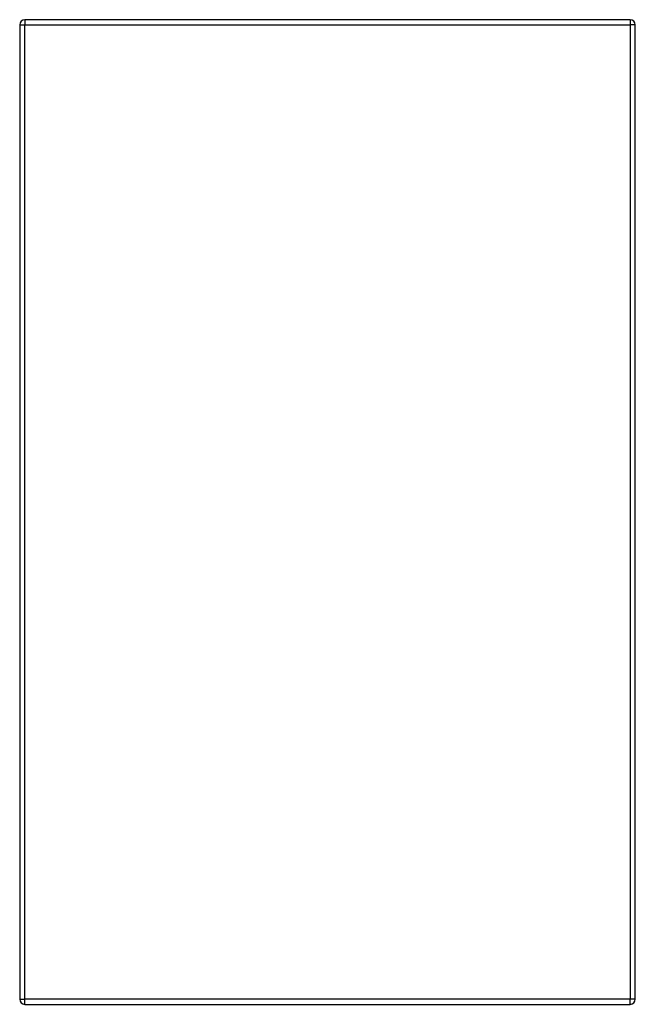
# Model space of a CAD drawing. Header units: inches. Extents: x 18.1 to 28.1, y 4.2 to 20.2.
import ezdxf

# ---------------------------------------------------------------- set-up
doc = ezdxf.new("R2010")
doc.units = ezdxf.units.IN
doc.header["$MEASUREMENT"] = 0
doc.layers.add('Visible Edges(ANSI)', color=7, linetype='Continuous', lineweight=25)
doc.layers.add('Visible Tangent Edges(ANSI)', color=7, linetype='Continuous', lineweight=25)

msp = doc.modelspace()

# ---------------------------------------------------------------- linework, layer by layer
at = {"layer": 'Visible Edges(ANSI)'}
for p, q in [((28.013, 20.178), (18.181, 20.178)), ((18.097, 20.094), (18.097, 4.262)), ((28.097, 4.262), (28.097, 20.094)), ((18.181, 4.178), (28.013, 4.178))]:
    msp.add_line(p, q, dxfattribs=at)
for centre, start, end in [((18.181, 20.094), 90, 180), ((28.013, 20.094), 0, 90), ((18.181, 4.262), 180, 270), ((28.013, 4.262), 270, 0)]:
    msp.add_arc(centre, 0.084, start, end, dxfattribs=at)
at = {"layer": 'Visible Tangent Edges(ANSI)'}
for p, q in [((18.181, 20.178), (18.181, 20.094)), ((28.013, 20.178), (28.013, 20.094)), ((18.097, 20.094), (18.181, 20.094)), ((18.181, 20.094), (28.013, 20.094)), ((18.181, 4.262), (18.181, 20.094)), ((28.097, 20.094), (28.013, 20.094)), ((28.013, 20.094), (28.013, 4.262)), ((18.097, 4.262), (18.181, 4.262)), ((18.181, 4.178), (18.181, 4.262)), ((28.013, 4.262), (18.181, 4.262)), ((28.097, 4.262), (28.013, 4.262)), ((28.013, 4.178), (28.013, 4.262))]:
    msp.add_line(p, q, dxfattribs=at)

doc.saveas('drawing.dxf')
